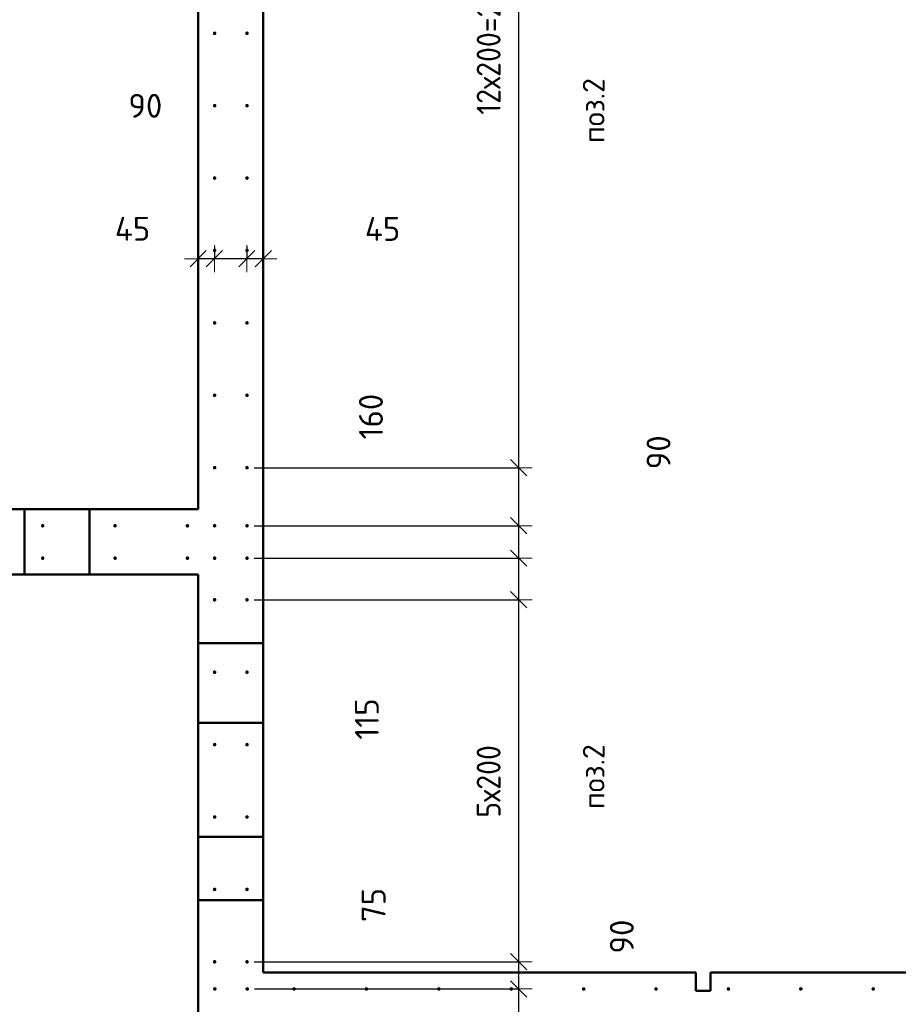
# Model space of a CAD drawing. Header units: millimetres. Extents: x 9402 to 69898, y -2829 to 22870.
# Tile 66 of 69: x 57487 to 59914, y 8913 to 11632. Entities that reach past the tile are written whole.
import ezdxf

# ---------------------------------------------------------------- set-up
doc = ezdxf.new("R2010")
doc.units = ezdxf.units.MM
doc.header["$PDMODE"] = 65
doc.linetypes.add('________', pattern=[0])
for name, color, linetype, lineweight in [('Standard', 7, 'Continuous', 25), ('Арм.стержн. вертикальными 1', 22, 'Continuous', 35), ('Размерная линия_ общее', 7, 'Continuous', 13)]:
    doc.layers.add(name, color=color, linetype=linetype, lineweight=lineweight)
doc.styles.add('ISOCPEUR', font='ISOCPEUR')
doc.dimstyles.new('DIMSTYLE_11', dxfattribs={"dimtxt": 66, "dimasz": 75, "dimexe": 0, "dimexo": 0, "dimgap": 33, "dimtad": 0, "dimdec": 0, "dimrnd": 5, "dimzin": 12, "dimdsep": 46, "dimtxsty": 'ISOCPEUR', "dimblk1": 'ALL_ML_STRICH', "dimblk2": 'ALL_ML_STRICH', "dimsah": 1, "dimcen": 0, "dimclrd": 7, "dimclre": 256, "dimclrt": 7, "dimadec": 0, "dimazin": 0, "dimtfac": 1, "dimtdec": 0, "dimtix": 1, "dimtmove": 2, "dimatfit": 3, "dimfxl": 0, "dimtvp": 1.2, "dimtzin": 0, "dimlwd": 0, "dimlwe": -3, "dimarcsym": 0})
doc.dimstyles.new('DIMSTYLE_4', dxfattribs={"dimtxt": 66, "dimasz": 75, "dimexe": 0, "dimexo": 0, "dimgap": 33, "dimtad": 2, "dimdec": 0, "dimrnd": 5, "dimzin": 12, "dimdsep": 46, "dimtxsty": 'ISOCPEUR', "dimblk1": 'ALL_ML_STRICH', "dimblk2": 'ALL_ML_STRICH', "dimsah": 1, "dimcen": 0, "dimclrd": 7, "dimclre": 256, "dimclrt": 7, "dimadec": 0, "dimazin": 0, "dimtfac": 1, "dimtdec": 0, "dimtix": 1, "dimtmove": 2, "dimatfit": 3, "dimfxl": 0, "dimtvp": 1.2, "dimtzin": 0, "dimlwd": 0, "dimlwe": -3, "dimarcsym": 0})
doc.dimstyles.new('DIMSTYLE_5', dxfattribs={"dimtxt": 66, "dimasz": 75, "dimexe": 0, "dimexo": 0, "dimgap": 33, "dimtad": 2, "dimdec": 0, "dimrnd": 5, "dimzin": 12, "dimdsep": 46, "dimtxsty": 'ISOCPEUR', "dimblk1": 'ALL_ML_STRICH', "dimblk2": 'ALL_ML_STRICH', "dimsah": 1, "dimcen": 0, "dimclrd": 7, "dimclre": 256, "dimclrt": 7, "dimadec": 0, "dimazin": 0, "dimtfac": 1, "dimtdec": 0, "dimtix": 1, "dimtmove": 2, "dimatfit": 3, "dimfxl": 0, "dimtzin": 0, "dimlwd": 0, "dimlwe": -3, "dimarcsym": 0})

# ---------------------------------------------------------------- blocks, each defined once
blk = doc.blocks.new('ALL_ML_STRICH')
at = {"color": 0, "linetype": 'ByBlock', "lineweight": -2}
for p, q in [((0, -0.5), (0, 0.5)), ((-1, 0), (0.5, 0)), ((-0.3, -0.3), (0.3, 0.3))]:
    blk.add_line(p, q, dxfattribs=at)
blk = doc.blocks.new('*D124')
at = {"layer": 'DEFPOINTS', "color": 7, "linetype": 'Continuous', "lineweight": 13, "transparency": 33554687}
for p in [(58114.5, 11025.9), (58160, 10972.2), (58160, 10925.5)]:
    blk.add_point(p, dxfattribs=at)
at = {"layer": 'Размерная линия_ общее', "color": 253, "linetype": 'Continuous', "lineweight": -2, "true_color": 0xa0a0a0, "transparency": 33554687}
for p, q in [((58114.5, 11005.9), (58114.5, 10972.2)), ((58160, 10945.5), (58160, 10972.2))]:
    blk.add_line(p, q, dxfattribs=at)
at = {"layer": 'Размерная линия_ общее', "color": 7, "linetype": 'Continuous', "lineweight": -2, "transparency": 33554687}
blk.add_line((58160, 10972.2), (58114.5, 10972.2), dxfattribs=at)
at = {"layer": 'Размерная линия_ общее', "color": 7, "linetype": 'Continuous', "lineweight": 13, "transparency": 33554687, "xscale": 75, "yscale": 75, "zscale": 75}
for p, rotation in [((58114.5, 10972.2), 180), ((58160, 10972.2), 360)]:
    blk.add_blockref('ALL_ML_STRICH', p, dxfattribs=dict(at, rotation=rotation))
at = {"layer": 'Размерная линия_ общее', "color": 7, "linetype": 'Continuous', "lineweight": 13, "transparency": 33554687, "insert": (58489.5, 11054.6), "char_height": 66, "width": 132, "attachment_point": 5, "style": 'ISOCPEUR'}
blk.add_mtext('\\A1;{45}', dxfattribs=at)
blk = doc.blocks.new('*D125')
at = {"layer": 'DEFPOINTS', "color": 7, "linetype": 'Continuous', "lineweight": 13, "transparency": 33554687}
for p in [(58025, 11025.9), (58114.5, 11025.9), (58114.5, 10972.2)]:
    blk.add_point(p, dxfattribs=at)
at = {"layer": 'Размерная линия_ общее', "color": 253, "linetype": 'Continuous', "lineweight": -2, "true_color": 0xa0a0a0, "transparency": 33554687}
for p, q in [((58025, 11005.9), (58025, 10972.2)), ((58114.5, 11005.9), (58114.5, 10972.2))]:
    blk.add_line(p, q, dxfattribs=at)
at = {"layer": 'Размерная линия_ общее', "color": 7, "linetype": 'Continuous', "lineweight": -2, "transparency": 33554687}
blk.add_line((58114.5, 10972.2), (58025, 10972.2), dxfattribs=at)
at = {"layer": 'Размерная линия_ общее', "color": 7, "linetype": 'Continuous', "lineweight": 13, "transparency": 33554687, "xscale": 75, "yscale": 75, "zscale": 75}
for p, rotation in [((58025, 10972.2), 180), ((58114.5, 10972.2), 360)]:
    blk.add_blockref('ALL_ML_STRICH', p, dxfattribs=dict(at, rotation=rotation))
at = {"layer": 'Размерная линия_ общее', "color": 7, "linetype": 'Continuous', "lineweight": 13, "transparency": 33554687, "insert": (57834, 11394.6), "char_height": 66, "width": 132, "attachment_point": 5, "style": 'ISOCPEUR'}
blk.add_mtext('\\A1;{90}', dxfattribs=at)
blk = doc.blocks.new('*D126')
at = {"layer": 'DEFPOINTS', "color": 7, "linetype": 'Continuous', "lineweight": 13, "transparency": 33554687}
for p in [(58025, 11025.9), (58025, 10972.2), (57980, 10925.5)]:
    blk.add_point(p, dxfattribs=at)
at = {"layer": 'Размерная линия_ общее', "color": 253, "linetype": 'Continuous', "lineweight": -2, "true_color": 0xa0a0a0, "transparency": 33554687}
for p, q in [((58025, 11005.9), (58025, 10972.2)), ((57980, 10945.5), (57980, 10972.2))]:
    blk.add_line(p, q, dxfattribs=at)
at = {"layer": 'Размерная линия_ общее', "color": 7, "linetype": 'Continuous', "lineweight": -2, "transparency": 33554687}
blk.add_line((58025, 10972.2), (57980, 10972.2), dxfattribs=at)
at = {"layer": 'Размерная линия_ общее', "color": 7, "linetype": 'Continuous', "lineweight": 13, "transparency": 33554687, "xscale": 75, "yscale": 75, "zscale": 75}
for p, rotation in [((57980, 10972.2), 180), ((58025, 10972.2), 360)]:
    blk.add_blockref('ALL_ML_STRICH', p, dxfattribs=dict(at, rotation=rotation))
at = {"layer": 'Размерная линия_ общее', "color": 7, "linetype": 'Continuous', "lineweight": 13, "transparency": 33554687, "insert": (57798.8, 11054.9), "char_height": 66, "width": 132, "attachment_point": 5, "style": 'ISOCPEUR'}
blk.add_mtext('\\A1;{45}', dxfattribs=at)
blk = doc.blocks.new('*D288')
at = {"layer": 'DEFPOINTS', "color": 7, "linetype": 'Continuous', "lineweight": 13, "transparency": 33554687}
for p in [(58115.5, 8955), (58115.5, 8865.5), (58865.5, 8865.5)]:
    blk.add_point(p, dxfattribs=at)
at = {"layer": 'Размерная линия_ общее', "color": 253, "linetype": 'Continuous', "lineweight": -2, "true_color": 0xa0a0a0, "transparency": 33554687}
for p, q in [((58135.5, 8955), (58865.5, 8955)), ((58135.5, 8865.5), (58865.5, 8865.5))]:
    blk.add_line(p, q, dxfattribs=at)
at = {"layer": 'Размерная линия_ общее', "color": 7, "linetype": 'Continuous', "lineweight": -2, "transparency": 33554687}
blk.add_line((58865.5, 8865.5), (58865.5, 8955), dxfattribs=at)
at = {"layer": 'Размерная линия_ общее', "color": 7, "linetype": 'Continuous', "lineweight": 13, "transparency": 33554687, "xscale": 75, "yscale": 75, "zscale": 75}
for p, rotation in [((58865.5, 8955), 90), ((58865.5, 8865.5), 270)]:
    blk.add_blockref('ALL_ML_STRICH', p, dxfattribs=dict(at, rotation=rotation))
at = {"layer": 'Размерная линия_ общее', "color": 7, "linetype": 'Continuous', "lineweight": 13, "transparency": 33554687, "insert": (59150.5, 9099.7), "char_height": 66, "width": 132, "attachment_point": 5, "rotation": 90, "style": 'ISOCPEUR'}
blk.add_mtext('\\A1;{90}', dxfattribs=at)
blk = doc.blocks.new('*D289')
at = {"layer": 'DEFPOINTS', "color": 7, "linetype": 'Continuous', "lineweight": 13, "transparency": 33554687}
for p in [(58115, 9030), (58115.5, 8955), (58865.5, 8955)]:
    blk.add_point(p, dxfattribs=at)
at = {"layer": 'Размерная линия_ общее', "color": 253, "linetype": 'Continuous', "lineweight": -2, "true_color": 0xa0a0a0, "transparency": 33554687}
for p, q in [((58135, 9030), (58865.5, 9030)), ((58135.5, 8955), (58865.5, 8955))]:
    blk.add_line(p, q, dxfattribs=at)
at = {"layer": 'Размерная линия_ общее', "color": 7, "linetype": 'Continuous', "lineweight": -2, "transparency": 33554687}
blk.add_line((58865.5, 8955), (58865.5, 9030), dxfattribs=at)
at = {"layer": 'Размерная линия_ общее', "color": 7, "linetype": 'Continuous', "lineweight": 13, "transparency": 33554687, "xscale": 75, "yscale": 75, "zscale": 75}
for p, rotation in [((58865.5, 9030), 90), ((58865.5, 8955), 270)]:
    blk.add_blockref('ALL_ML_STRICH', p, dxfattribs=dict(at, rotation=rotation))
at = {"layer": 'Размерная линия_ общее', "color": 7, "linetype": 'Continuous', "lineweight": 13, "transparency": 33554687, "insert": (58464.8, 9186.9), "char_height": 66, "width": 132, "attachment_point": 5, "rotation": 90, "style": 'ISOCPEUR'}
blk.add_mtext('\\A1;{75}', dxfattribs=at)
blk = doc.blocks.new('*D290')
at = {"layer": 'DEFPOINTS', "color": 7, "linetype": 'Continuous', "lineweight": 13, "transparency": 33554687}
for p in [(58115, 10030), (58115, 9030), (58865.5, 9030)]:
    blk.add_point(p, dxfattribs=at)
at = {"layer": 'Размерная линия_ общее', "color": 253, "linetype": 'Continuous', "lineweight": -2, "true_color": 0xa0a0a0, "transparency": 33554687}
for p, q in [((58135, 10030), (58865.5, 10030)), ((58135, 9030), (58865.5, 9030))]:
    blk.add_line(p, q, dxfattribs=at)
at = {"layer": 'Размерная линия_ общее', "color": 7, "linetype": 'Continuous', "lineweight": -2, "transparency": 33554687}
blk.add_line((58865.5, 9030), (58865.5, 10030), dxfattribs=at)
at = {"layer": 'Размерная линия_ общее', "color": 7, "linetype": 'Continuous', "lineweight": 13, "transparency": 33554687, "xscale": 75, "yscale": 75, "zscale": 75}
for p, rotation in [((58865.5, 10030), 90), ((58865.5, 9030), 270)]:
    blk.add_blockref('ALL_ML_STRICH', p, dxfattribs=dict(at, rotation=rotation))
at = {"layer": 'Размерная линия_ общее', "color": 7, "linetype": 'Continuous', "lineweight": 13, "transparency": 33554687, "insert": (58749.5, 9428), "char_height": 66, "width": 3.3, "attachment_point": 1, "rotation": 90, "line_spacing_factor": 0.60241, "style": 'ISOCPEUR'}
blk.add_mtext('\\W0.91;5х200', dxfattribs=at)
blk = doc.blocks.new('*D291')
at = {"layer": 'DEFPOINTS', "color": 7, "linetype": 'Continuous', "lineweight": 13, "transparency": 33554687}
for p in [(58115, 10145), (58115, 10030), (58865.5, 10030)]:
    blk.add_point(p, dxfattribs=at)
at = {"layer": 'Размерная линия_ общее', "color": 253, "linetype": 'Continuous', "lineweight": -2, "true_color": 0xa0a0a0, "transparency": 33554687}
for p, q in [((58135, 10145), (58865.5, 10145)), ((58135, 10030), (58865.5, 10030))]:
    blk.add_line(p, q, dxfattribs=at)
at = {"layer": 'Размерная линия_ общее', "color": 7, "linetype": 'Continuous', "lineweight": -2, "transparency": 33554687}
blk.add_line((58865.5, 10030), (58865.5, 10145), dxfattribs=at)
at = {"layer": 'Размерная линия_ общее', "color": 7, "linetype": 'Continuous', "lineweight": 13, "transparency": 33554687, "xscale": 75, "yscale": 75, "zscale": 75}
for p, rotation in [((58865.5, 10145), 90), ((58865.5, 10030), 270)]:
    blk.add_blockref('ALL_ML_STRICH', p, dxfattribs=dict(at, rotation=rotation))
at = {"layer": 'Размерная линия_ общее', "color": 7, "linetype": 'Continuous', "lineweight": 13, "transparency": 33554687, "insert": (58446, 9700.6), "char_height": 66, "width": 198, "attachment_point": 5, "rotation": 90, "style": 'ISOCPEUR'}
blk.add_mtext('\\A1;{115}', dxfattribs=at)
blk = doc.blocks.new('*D292')
at = {"layer": 'DEFPOINTS', "color": 7, "linetype": 'Continuous', "lineweight": 13, "transparency": 33554687}
for p in [(58115, 10234.5), (58115, 10145), (58865.5, 10145)]:
    blk.add_point(p, dxfattribs=at)
at = {"layer": 'Размерная линия_ общее', "color": 253, "linetype": 'Continuous', "lineweight": -2, "true_color": 0xa0a0a0, "transparency": 33554687}
for p, q in [((58135, 10234.5), (58865.5, 10234.5)), ((58135, 10145), (58865.5, 10145))]:
    blk.add_line(p, q, dxfattribs=at)
at = {"layer": 'Размерная линия_ общее', "color": 7, "linetype": 'Continuous', "lineweight": -2, "transparency": 33554687}
blk.add_line((58865.5, 10145), (58865.5, 10234.5), dxfattribs=at)
at = {"layer": 'Размерная линия_ общее', "color": 7, "linetype": 'Continuous', "lineweight": 13, "transparency": 33554687, "xscale": 75, "yscale": 75, "zscale": 75}
for p, rotation in [((58865.5, 10234.5), 90), ((58865.5, 10145), 270)]:
    blk.add_blockref('ALL_ML_STRICH', p, dxfattribs=dict(at, rotation=rotation))
at = {"layer": 'Размерная линия_ общее', "color": 7, "linetype": 'Continuous', "lineweight": 13, "transparency": 33554687, "insert": (59251.9, 10437.5), "char_height": 66, "width": 132, "attachment_point": 5, "rotation": 90, "style": 'ISOCPEUR'}
blk.add_mtext('\\A1;{90}', dxfattribs=at)
blk = doc.blocks.new('*D293')
at = {"layer": 'DEFPOINTS', "color": 7, "linetype": 'Continuous', "lineweight": 13, "transparency": 33554687}
for p in [(58115, 10395), (58115, 10234.5), (58865.5, 10234.5)]:
    blk.add_point(p, dxfattribs=at)
at = {"layer": 'Размерная линия_ общее', "color": 253, "linetype": 'Continuous', "lineweight": -2, "true_color": 0xa0a0a0, "transparency": 33554687}
for p, q in [((58135, 10395), (58865.5, 10395)), ((58135, 10234.5), (58865.5, 10234.5))]:
    blk.add_line(p, q, dxfattribs=at)
at = {"layer": 'Размерная линия_ общее', "color": 7, "linetype": 'Continuous', "lineweight": -2, "transparency": 33554687}
blk.add_line((58865.5, 10234.5), (58865.5, 10395), dxfattribs=at)
at = {"layer": 'Размерная линия_ общее', "color": 7, "linetype": 'Continuous', "lineweight": 13, "transparency": 33554687, "xscale": 75, "yscale": 75, "zscale": 75}
for p, rotation in [((58865.5, 10395), 90), ((58865.5, 10234.5), 270)]:
    blk.add_blockref('ALL_ML_STRICH', p, dxfattribs=dict(at, rotation=rotation))
at = {"layer": 'Размерная линия_ общее', "color": 7, "linetype": 'Continuous', "lineweight": 13, "transparency": 33554687, "insert": (58457.4, 10536.1), "char_height": 66, "width": 198, "attachment_point": 5, "rotation": 90, "style": 'ISOCPEUR'}
blk.add_mtext('\\A1;{160}', dxfattribs=at)
blk = doc.blocks.new('*D294')
at = {"layer": 'DEFPOINTS', "color": 7, "linetype": 'Continuous', "lineweight": 13, "transparency": 33554687}
for p in [(58115, 12795), (58115, 10395), (58865.5, 10395)]:
    blk.add_point(p, dxfattribs=at)
at = {"layer": 'Размерная линия_ общее', "color": 253, "linetype": 'Continuous', "lineweight": -2, "true_color": 0xa0a0a0, "transparency": 33554687}
for p, q in [((58135, 12795), (58865.5, 12795)), ((58135, 10395), (58865.5, 10395))]:
    blk.add_line(p, q, dxfattribs=at)
at = {"layer": 'Размерная линия_ общее', "color": 7, "linetype": 'Continuous', "lineweight": -2, "transparency": 33554687}
blk.add_line((58865.5, 10395), (58865.5, 12795), dxfattribs=at)
at = {"layer": 'Размерная линия_ общее', "color": 7, "linetype": 'Continuous', "lineweight": 13, "transparency": 33554687, "xscale": 75, "yscale": 75, "zscale": 75}
for p, rotation in [((58865.5, 12795), 90), ((58865.5, 10395), 270)]:
    blk.add_blockref('ALL_ML_STRICH', p, dxfattribs=dict(at, rotation=rotation))
at = {"layer": 'Размерная линия_ общее', "color": 7, "linetype": 'Continuous', "lineweight": 13, "transparency": 33554687, "insert": (58749.5, 11370), "char_height": 66, "width": 3.3, "attachment_point": 1, "rotation": 90, "line_spacing_factor": 0.60241, "style": 'ISOCPEUR'}
blk.add_mtext('\\W0.91;12х200=2400', dxfattribs=at)

msp = doc.modelspace()

# ---------------------------------------------------------------- hatches: boundary and pattern name
at = {"layer": 'Арм.стержн. вертикальными 1', "linetype": 'Continuous', "lineweight": 50, "transparency": 33554687}
for points in [[(58030.5, 11595), (58030.1, 11596.9), (58029, 11598.5), (58027.4, 11599.6), (58025.5, 11600), (58023.6, 11599.6), (58021.9, 11598.5), (58020.8, 11596.9), (58020.5, 11595), (58020.8, 11593.1), (58021.9, 11591.5), (58023.6, 11590.4), (58025.5, 11590), (58027.4, 11590.4), (58029, 11591.5), (58030.1, 11593.1)], [(58120, 11595), (58119.6, 11596.9), (58118.5, 11598.5), (58116.9, 11599.6), (58115, 11600), (58113.1, 11599.6), (58111.5, 11598.5), (58110.4, 11596.9), (58110, 11595), (58110.4, 11593.1), (58111.5, 11591.5), (58113.1, 11590.4), (58115, 11590), (58116.9, 11590.4), (58118.5, 11591.5), (58119.6, 11593.1)], [(58030.5, 11395), (58030.1, 11396.9), (58029, 11398.5), (58027.4, 11399.6), (58025.5, 11400), (58023.6, 11399.6), (58021.9, 11398.5), (58020.8, 11396.9), (58020.5, 11395), (58020.8, 11393.1), (58021.9, 11391.5), (58023.6, 11390.4), (58025.5, 11390), (58027.4, 11390.4), (58029, 11391.5), (58030.1, 11393.1)], [(58120, 11395), (58119.6, 11396.9), (58118.5, 11398.5), (58116.9, 11399.6), (58115, 11400), (58113.1, 11399.6), (58111.5, 11398.5), (58110.4, 11396.9), (58110, 11395), (58110.4, 11393.1), (58111.5, 11391.5), (58113.1, 11390.4), (58115, 11390), (58116.9, 11390.4), (58118.5, 11391.5), (58119.6, 11393.1)], [(58030.5, 11195), (58030.1, 11196.9), (58029, 11198.5), (58027.4, 11199.6), (58025.5, 11200), (58023.6, 11199.6), (58021.9, 11198.5), (58020.8, 11196.9), (58020.5, 11195), (58020.8, 11193.1), (58021.9, 11191.5), (58023.6, 11190.4), (58025.5, 11190), (58027.4, 11190.4), (58029, 11191.5), (58030.1, 11193.1)], [(58120, 11195), (58119.6, 11196.9), (58118.5, 11198.5), (58116.9, 11199.6), (58115, 11200), (58113.1, 11199.6), (58111.5, 11198.5), (58110.4, 11196.9), (58110, 11195), (58110.4, 11193.1), (58111.5, 11191.5), (58113.1, 11190.4), (58115, 11190), (58116.9, 11190.4), (58118.5, 11191.5), (58119.6, 11193.1)], [(58030.5, 10995), (58030.1, 10996.9), (58029, 10998.5), (58027.4, 10999.6), (58025.5, 11000), (58023.6, 10999.6), (58021.9, 10998.5), (58020.8, 10996.9), (58020.5, 10995), (58020.8, 10993.1), (58021.9, 10991.5), (58023.6, 10990.4), (58025.5, 10990), (58027.4, 10990.4), (58029, 10991.5), (58030.1, 10993.1)], [(58120, 10995), (58119.6, 10996.9), (58118.5, 10998.5), (58116.9, 10999.6), (58115, 11000), (58113.1, 10999.6), (58111.5, 10998.5), (58110.4, 10996.9), (58110, 10995), (58110.4, 10993.1), (58111.5, 10991.5), (58113.1, 10990.4), (58115, 10990), (58116.9, 10990.4), (58118.5, 10991.5), (58119.6, 10993.1)], [(58030.5, 10795), (58030.1, 10796.9), (58029, 10798.5), (58027.4, 10799.6), (58025.5, 10800), (58023.6, 10799.6), (58021.9, 10798.5), (58020.8, 10796.9), (58020.5, 10795), (58020.8, 10793.1), (58021.9, 10791.5), (58023.6, 10790.4), (58025.5, 10790), (58027.4, 10790.4), (58029, 10791.5), (58030.1, 10793.1)], [(58120, 10795), (58119.6, 10796.9), (58118.5, 10798.5), (58116.9, 10799.6), (58115, 10800), (58113.1, 10799.6), (58111.5, 10798.5), (58110.4, 10796.9), (58110, 10795), (58110.4, 10793.1), (58111.5, 10791.5), (58113.1, 10790.4), (58115, 10790), (58116.9, 10790.4), (58118.5, 10791.5), (58119.6, 10793.1)], [(58030.5, 10595), (58030.1, 10596.9), (58029, 10598.5), (58027.4, 10599.6), (58025.5, 10600), (58023.6, 10599.6), (58021.9, 10598.5), (58020.8, 10596.9), (58020.5, 10595), (58020.8, 10593.1), (58021.9, 10591.5), (58023.6, 10590.4), (58025.5, 10590), (58027.4, 10590.4), (58029, 10591.5), (58030.1, 10593.1)], [(58120, 10595), (58119.6, 10596.9), (58118.5, 10598.5), (58116.9, 10599.6), (58115, 10600), (58113.1, 10599.6), (58111.5, 10598.5), (58110.4, 10596.9), (58110, 10595), (58110.4, 10593.1), (58111.5, 10591.5), (58113.1, 10590.4), (58115, 10590), (58116.9, 10590.4), (58118.5, 10591.5), (58119.6, 10593.1)], [(58030.5, 10395), (58030.1, 10396.9), (58029, 10398.5), (58027.4, 10399.6), (58025.5, 10400), (58023.6, 10399.6), (58021.9, 10398.5), (58020.8, 10396.9), (58020.5, 10395), (58020.8, 10393.1), (58021.9, 10391.5), (58023.6, 10390.4), (58025.5, 10390), (58027.4, 10390.4), (58029, 10391.5), (58030.1, 10393.1)], [(58120, 10395), (58119.6, 10396.9), (58118.5, 10398.5), (58116.9, 10399.6), (58115, 10400), (58113.1, 10399.6), (58111.5, 10398.5), (58110.4, 10396.9), (58110, 10395), (58110.4, 10393.1), (58111.5, 10391.5), (58113.1, 10390.4), (58115, 10390), (58116.9, 10390.4), (58118.5, 10391.5), (58119.6, 10393.1)], [(57555.5, 10234.5), (57555.1, 10236.4), (57554, 10238), (57552.4, 10239.1), (57550.5, 10239.5), (57548.6, 10239.1), (57547, 10238), (57545.9, 10236.4), (57545.5, 10234.5), (57545.9, 10232.6), (57547, 10231), (57548.6, 10229.9), (57550.5, 10229.5), (57552.4, 10229.9), (57554, 10231), (57555.1, 10232.6)], [(57755.5, 10234.5), (57755.1, 10236.4), (57754, 10238), (57752.4, 10239.1), (57750.5, 10239.5), (57748.6, 10239.1), (57747, 10238), (57745.9, 10236.4), (57745.5, 10234.5), (57745.9, 10232.6), (57747, 10231), (57748.6, 10229.9), (57750.5, 10229.5), (57752.4, 10229.9), (57754, 10231), (57755.1, 10232.6)], [(57955.5, 10234.5), (57955.1, 10236.4), (57954, 10238), (57952.4, 10239.1), (57950.5, 10239.5), (57948.6, 10239.1), (57947, 10238), (57945.9, 10236.4), (57945.5, 10234.5), (57945.9, 10232.6), (57947, 10231), (57948.6, 10229.9), (57950.5, 10229.5), (57952.4, 10229.9), (57954, 10231), (57955.1, 10232.6)], [(58030.5, 10234.5), (58030.1, 10236.4), (58029, 10238), (58027.4, 10239.1), (58025.5, 10239.5), (58023.6, 10239.1), (58021.9, 10238), (58020.8, 10236.4), (58020.5, 10234.5), (58020.8, 10232.6), (58021.9, 10231), (58023.6, 10229.9), (58025.5, 10229.5), (58027.4, 10229.9), (58029, 10231), (58030.1, 10232.6)], [(58120, 10234.5), (58119.6, 10236.4), (58118.5, 10238), (58116.9, 10239.1), (58115, 10239.5), (58113.1, 10239.1), (58111.5, 10238), (58110.4, 10236.4), (58110, 10234.5), (58110.4, 10232.6), (58111.5, 10231), (58113.1, 10229.9), (58115, 10229.5), (58116.9, 10229.9), (58118.5, 10231), (58119.6, 10232.6)], [(57555.5, 10145), (57555.1, 10146.9), (57554, 10148.5), (57552.4, 10149.6), (57550.5, 10150), (57548.6, 10149.6), (57547, 10148.5), (57545.9, 10146.9), (57545.5, 10145), (57545.9, 10143.1), (57547, 10141.4), (57548.6, 10140.4), (57550.5, 10140), (57552.4, 10140.4), (57554, 10141.4), (57555.1, 10143.1)], [(57755.5, 10145), (57755.1, 10146.9), (57754, 10148.5), (57752.4, 10149.6), (57750.5, 10150), (57748.6, 10149.6), (57747, 10148.5), (57745.9, 10146.9), (57745.5, 10145), (57745.9, 10143.1), (57747, 10141.4), (57748.6, 10140.4), (57750.5, 10140), (57752.4, 10140.4), (57754, 10141.4), (57755.1, 10143.1)], [(57955.5, 10145), (57955.1, 10146.9), (57954, 10148.5), (57952.4, 10149.6), (57950.5, 10150), (57948.6, 10149.6), (57947, 10148.5), (57945.9, 10146.9), (57945.5, 10145), (57945.9, 10143.1), (57947, 10141.4), (57948.6, 10140.4), (57950.5, 10140), (57952.4, 10140.4), (57954, 10141.4), (57955.1, 10143.1)], [(58030.5, 10145), (58030.1, 10146.9), (58029, 10148.5), (58027.4, 10149.6), (58025.5, 10150), (58023.6, 10149.6), (58021.9, 10148.5), (58020.8, 10146.9), (58020.5, 10145), (58020.8, 10143.1), (58021.9, 10141.4), (58023.6, 10140.4), (58025.5, 10140), (58027.4, 10140.4), (58029, 10141.4), (58030.1, 10143.1)], [(58120, 10145), (58119.6, 10146.9), (58118.5, 10148.5), (58116.9, 10149.6), (58115, 10150), (58113.1, 10149.6), (58111.5, 10148.5), (58110.4, 10146.9), (58110, 10145), (58110.4, 10143.1), (58111.5, 10141.4), (58113.1, 10140.4), (58115, 10140), (58116.9, 10140.4), (58118.5, 10141.4), (58119.6, 10143.1)], [(58030.5, 10030), (58030.1, 10031.9), (58029, 10033.5), (58027.4, 10034.6), (58025.5, 10035), (58023.6, 10034.6), (58021.9, 10033.5), (58020.8, 10031.9), (58020.5, 10030), (58020.8, 10028.1), (58021.9, 10026.5), (58023.6, 10025.4), (58025.5, 10025), (58027.4, 10025.4), (58029, 10026.5), (58030.1, 10028.1)], [(58120, 10030), (58119.6, 10031.9), (58118.5, 10033.5), (58116.9, 10034.6), (58115, 10035), (58113.1, 10034.6), (58111.5, 10033.5), (58110.4, 10031.9), (58110, 10030), (58110.4, 10028.1), (58111.5, 10026.5), (58113.1, 10025.4), (58115, 10025), (58116.9, 10025.4), (58118.5, 10026.5), (58119.6, 10028.1)], [(58030.5, 9830), (58030.1, 9831.9), (58029, 9833.5), (58027.4, 9834.6), (58025.5, 9835), (58023.6, 9834.6), (58021.9, 9833.5), (58020.8, 9831.9), (58020.5, 9830), (58020.8, 9828.1), (58021.9, 9826.5), (58023.6, 9825.4), (58025.5, 9825), (58027.4, 9825.4), (58029, 9826.5), (58030.1, 9828.1)], [(58120, 9830), (58119.6, 9831.9), (58118.5, 9833.5), (58116.9, 9834.6), (58115, 9835), (58113.1, 9834.6), (58111.5, 9833.5), (58110.4, 9831.9), (58110, 9830), (58110.4, 9828.1), (58111.5, 9826.5), (58113.1, 9825.4), (58115, 9825), (58116.9, 9825.4), (58118.5, 9826.5), (58119.6, 9828.1)], [(58030.5, 9630), (58030.1, 9631.9), (58029, 9633.5), (58027.4, 9634.6), (58025.5, 9635), (58023.6, 9634.6), (58021.9, 9633.5), (58020.8, 9631.9), (58020.5, 9630), (58020.8, 9628.1), (58021.9, 9626.5), (58023.6, 9625.4), (58025.5, 9625), (58027.4, 9625.4), (58029, 9626.5), (58030.1, 9628.1)], [(58120, 9630), (58119.6, 9631.9), (58118.5, 9633.5), (58116.9, 9634.6), (58115, 9635), (58113.1, 9634.6), (58111.5, 9633.5), (58110.4, 9631.9), (58110, 9630), (58110.4, 9628.1), (58111.5, 9626.5), (58113.1, 9625.4), (58115, 9625), (58116.9, 9625.4), (58118.5, 9626.5), (58119.6, 9628.1)], [(58030.5, 9430), (58030.1, 9431.9), (58029, 9433.5), (58027.4, 9434.6), (58025.5, 9435), (58023.6, 9434.6), (58021.9, 9433.5), (58020.8, 9431.9), (58020.5, 9430), (58020.8, 9428.1), (58021.9, 9426.5), (58023.6, 9425.4), (58025.5, 9425), (58027.4, 9425.4), (58029, 9426.5), (58030.1, 9428.1)], [(58120, 9430), (58119.6, 9431.9), (58118.5, 9433.5), (58116.9, 9434.6), (58115, 9435), (58113.1, 9434.6), (58111.5, 9433.5), (58110.4, 9431.9), (58110, 9430), (58110.4, 9428.1), (58111.5, 9426.5), (58113.1, 9425.4), (58115, 9425), (58116.9, 9425.4), (58118.5, 9426.5), (58119.6, 9428.1)], [(58030.5, 9230), (58030.1, 9231.9), (58029, 9233.5), (58027.4, 9234.6), (58025.5, 9235), (58023.6, 9234.6), (58021.9, 9233.5), (58020.8, 9231.9), (58020.5, 9230), (58020.8, 9228.1), (58021.9, 9226.5), (58023.6, 9225.4), (58025.5, 9225), (58027.4, 9225.4), (58029, 9226.5), (58030.1, 9228.1)], [(58120, 9230), (58119.6, 9231.9), (58118.5, 9233.5), (58116.9, 9234.6), (58115, 9235), (58113.1, 9234.6), (58111.5, 9233.5), (58110.4, 9231.9), (58110, 9230), (58110.4, 9228.1), (58111.5, 9226.5), (58113.1, 9225.4), (58115, 9225), (58116.9, 9225.4), (58118.5, 9226.5), (58119.6, 9228.1)], [(58030.5, 9030), (58030.1, 9031.9), (58029, 9033.5), (58027.4, 9034.6), (58025.5, 9035), (58023.6, 9034.6), (58021.9, 9033.5), (58020.8, 9031.9), (58020.5, 9030), (58020.8, 9028.1), (58021.9, 9026.5), (58023.6, 9025.4), (58025.5, 9025), (58027.4, 9025.4), (58029, 9026.5), (58030.1, 9028.1)], [(58120, 9030), (58119.6, 9031.9), (58118.5, 9033.5), (58116.9, 9034.6), (58115, 9035), (58113.1, 9034.6), (58111.5, 9033.5), (58110.4, 9031.9), (58110, 9030), (58110.4, 9028.1), (58111.5, 9026.5), (58113.1, 9025.4), (58115, 9025), (58116.9, 9025.4), (58118.5, 9026.5), (58119.6, 9028.1)], [(58031, 8955), (58030.6, 8956.9), (58029.5, 8958.5), (58027.9, 8959.6), (58026, 8960), (58024.1, 8959.6), (58022.4, 8958.5), (58021.3, 8956.9), (58021, 8955), (58021.3, 8953.1), (58022.4, 8951.5), (58024.1, 8950.4), (58026, 8950), (58027.9, 8950.4), (58029.5, 8951.5), (58030.6, 8953.1)], [(58120.5, 8955), (58120.1, 8956.9), (58119, 8958.5), (58117.4, 8959.6), (58115.5, 8960), (58113.6, 8959.6), (58112, 8958.5), (58110.9, 8956.9), (58110.5, 8955), (58110.9, 8953.1), (58112, 8951.5), (58113.6, 8950.4), (58115.5, 8950), (58117.4, 8950.4), (58119, 8951.5), (58120.1, 8953.1)], [(58250, 8955), (58249.6, 8956.9), (58248.5, 8958.5), (58246.9, 8959.6), (58245, 8960), (58243.1, 8959.6), (58241.5, 8958.5), (58240.4, 8956.9), (58240, 8955), (58240.4, 8953.1), (58241.5, 8951.5), (58243.1, 8950.4), (58245, 8950), (58246.9, 8950.4), (58248.5, 8951.5), (58249.6, 8953.1)], [(58450, 8955), (58449.6, 8956.9), (58448.5, 8958.5), (58446.9, 8959.6), (58445, 8960), (58443.1, 8959.6), (58441.5, 8958.5), (58440.4, 8956.9), (58440, 8955), (58440.4, 8953.1), (58441.5, 8951.5), (58443.1, 8950.4), (58445, 8950), (58446.9, 8950.4), (58448.5, 8951.5), (58449.6, 8953.1)], [(58650, 8955), (58649.6, 8956.9), (58648.5, 8958.5), (58646.9, 8959.6), (58645, 8960), (58643.1, 8959.6), (58641.5, 8958.5), (58640.4, 8956.9), (58640, 8955), (58640.4, 8953.1), (58641.5, 8951.5), (58643.1, 8950.4), (58645, 8950), (58646.9, 8950.4), (58648.5, 8951.5), (58649.6, 8953.1)], [(58850, 8955), (58849.6, 8956.9), (58848.5, 8958.5), (58846.9, 8959.6), (58845, 8960), (58843.1, 8959.6), (58841.5, 8958.5), (58840.4, 8956.9), (58840, 8955), (58840.4, 8953.1), (58841.5, 8951.5), (58843.1, 8950.4), (58845, 8950), (58846.9, 8950.4), (58848.5, 8951.5), (58849.6, 8953.1)], [(59050, 8955), (59049.6, 8956.9), (59048.5, 8958.5), (59046.9, 8959.6), (59045, 8960), (59043.1, 8959.6), (59041.5, 8958.5), (59040.4, 8956.9), (59040, 8955), (59040.4, 8953.1), (59041.5, 8951.5), (59043.1, 8950.4), (59045, 8950), (59046.9, 8950.4), (59048.5, 8951.5), (59049.6, 8953.1)], [(59250, 8955), (59249.6, 8956.9), (59248.5, 8958.5), (59246.9, 8959.6), (59245, 8960), (59243.1, 8959.6), (59241.5, 8958.5), (59240.4, 8956.9), (59240, 8955), (59240.4, 8953.1), (59241.5, 8951.5), (59243.1, 8950.4), (59245, 8950), (59246.9, 8950.4), (59248.5, 8951.5), (59249.6, 8953.1)], [(59450, 8955), (59449.6, 8956.9), (59448.5, 8958.5), (59446.9, 8959.6), (59445, 8960), (59443.1, 8959.6), (59441.5, 8958.5), (59440.4, 8956.9), (59440, 8955), (59440.4, 8953.1), (59441.5, 8951.5), (59443.1, 8950.4), (59445, 8950), (59446.9, 8950.4), (59448.5, 8951.5), (59449.6, 8953.1)], [(59650, 8955), (59649.6, 8956.9), (59648.5, 8958.5), (59646.9, 8959.6), (59645, 8960), (59643.1, 8959.6), (59641.5, 8958.5), (59640.4, 8956.9), (59640, 8955), (59640.4, 8953.1), (59641.5, 8951.5), (59643.1, 8950.4), (59645, 8950), (59646.9, 8950.4), (59648.5, 8951.5), (59649.6, 8953.1)], [(59850, 8955), (59849.6, 8956.9), (59848.5, 8958.5), (59846.9, 8959.6), (59845, 8960), (59843.1, 8959.6), (59841.5, 8958.5), (59840.4, 8956.9), (59840, 8955), (59840.4, 8953.1), (59841.5, 8951.5), (59843.1, 8950.4), (59845, 8950), (59846.9, 8950.4), (59848.5, 8951.5), (59849.6, 8953.1)]]:
    msp.add_hatch(color=4, dxfattribs=at).paths.add_polyline_path(points)

# ---------------------------------------------------------------- linework, layer by layer
at = {"color": 7, "linetype": 'Continuous', "lineweight": 50, "transparency": 33554687}
for p, q in [((57980, 8500), (57980, 10100)), ((58160, 10100), (58160, 9000))]:
    msp.add_line(p, q, dxfattribs=at)
at = {"color": 7, "linetype": '________', "lineweight": 50, "transparency": 33554687}
for p, q in [((58160, 9910), (57980, 9910)), ((57980, 9690), (58160, 9690)), ((58160, 9375), (57980, 9375)), ((57980, 9200), (58160, 9200))]:
    msp.add_line(p, q, dxfattribs=at)
at = {"layer": 'Standard', "color": 7, "linetype": 'Continuous', "lineweight": 50, "transparency": 33554687}
for p, q in [((57980, 10280), (57980, 12940)), ((58160, 12940), (58160, 10100)), ((56230, 10280), (57980, 10280)), ((57980, 10100), (56230, 10100)), ((58160, 9000), (59355, 9000)), ((59355, 9000), (59355, 8950)), ((59395, 8950), (59395, 9000)), ((59395, 9000), (60690, 9000)), ((59355, 8950), (59395, 8950))]:
    msp.add_line(p, q, dxfattribs=at)
at = {"layer": 'Standard', "color": 7, "linetype": '________', "lineweight": 50, "transparency": 33554687}
for p, q in [((57500, 10280), (57500, 10100)), ((57680, 10100), (57680, 10280))]:
    msp.add_line(p, q, dxfattribs=at)

# ---------------------------------------------------------------- texts
at = {"layer": 'Standard', "color": 7, "linetype": 'Continuous', "lineweight": 13, "transparency": 33554687, "char_height": 60, "width": 211.154, "attachment_point": 4, "rotation": 90, "style": 'ISOCPEUR'}
for insert in [(59072.7, 11291.9), (59072.7, 9451.9)]:
    msp.add_mtext('\\A1;{\\fISOCPEUR|i0|b0;\\H60.000000;\\W1.000000;\\C7;поз.2}\\P', dxfattribs=dict(at, insert=insert))

# ---------------------------------------------------------------- dimensions: what is measured, and where the dimension line sits
at = {"layer": 'Размерная линия_ общее', "color": 7, "linetype": 'Continuous', "lineweight": 13, "transparency": 33554687}
for base, p1, p2, text, picture, middle in [((58865.5, 12795), (58135, 10395), (58135, 12795), '\\W0.91;12х200=2400', '*D294', (58832.5, 11595)), ((58865.5, 10030), (58135, 9030), (58135, 10030), '\\W0.91;5х200', '*D290', (58832.5, 9530))]:
    dim = msp.add_linear_dim(base=base, p1=p1, p2=p2, angle=90, text=text, dimstyle='DIMSTYLE_5', override={"dimpost": '<>', "dimclrd": 7, "dimclre": 253, "dimclrt": 7, "dimlwd": 0, "dimlwe": 65533}, dxfattribs=at)
    dim.commit()
    dim.dimension.update_dxf_attribs({"geometry": picture, "text_midpoint": middle, "dimtype": 160})
for base, p1, p2, angle, dimstyle, picture, middle in [((58024.9997, 10972.2444), (58114.531, 11005.9448), (58024.9997, 11005.9448), 180, 'DIMSTYLE_4', '*D125', (57833.9915, 11394.5859)), ((57980, 10972.2), (58025, 11005.9), (57980, 10945.5), 180, 'DIMSTYLE_4', '*D126', (57798.8, 11054.9)), ((58114.531, 10972.2444), (58160, 10945.4569), (58114.531, 11005.9448), 180, 'DIMSTYLE_4', '*D124', (58489.4756, 11054.6283)), ((58865.4703, 10395), (58135, 10234.5034), (58135, 10395), 90, 'DIMSTYLE_4', '*D293', (58457.3926, 10536.132)), ((58865.4703, 10234.5034), (58135, 10144.9721), (58135, 10234.5034), 90, 'DIMSTYLE_11', '*D292', (59251.9283, 10437.4968)), ((58865.5, 10145), (58135, 10030), (58135, 10145), 90, 'DIMSTYLE_4', '*D291', (58446, 9700.6)), ((58865.5, 9030), (58135.5, 8955), (58135, 9030), 90, 'DIMSTYLE_4', '*D289', (58464.8, 9186.9)), ((58865.4703, 8955), (58135.4966, 8865.4687), (58135.4966, 8955), 90, 'DIMSTYLE_11', '*D288', (59150.4974, 9099.7216))]:
    dim = msp.add_linear_dim(base=base, p1=p1, p2=p2, angle=angle, dimstyle=dimstyle, override={"dimpost": '<>', "dimclrd": 7, "dimclre": 253, "dimclrt": 7, "dimlwd": 0, "dimlwe": 65533}, dxfattribs=at)
    dim.commit()
    dim.dimension.update_dxf_attribs({"geometry": picture, "text_midpoint": middle, "dimtype": 160})

doc.saveas('drawing.dxf')
